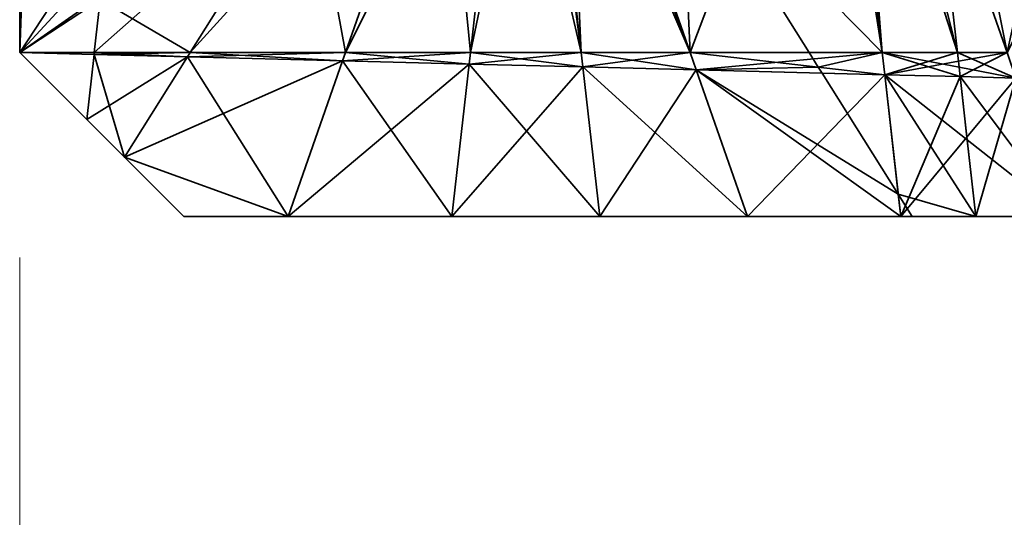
# Model space of a CAD drawing. Header units: millimetres. Extents: x -142 to 149, y -149 to 106.
# Tile 2 of 28: x -120 to -84, y -96 to -78. Entities that reach past the tile are written whole.
import ezdxf
from ezdxf.enums import TextEntityAlignment as Align

# ---------------------------------------------------------------- set-up
doc = ezdxf.new("R2010")
doc.units = ezdxf.units.MM
doc.layers.add('M-BASE', color=7, linetype='Continuous', lineweight=35, true_color=0xbdc8d0)
doc.layers.add('M-DIMENSION', color=7, linetype='Continuous', lineweight=15, true_color=0x6fc2b4)
doc.dimstyles.get("Standard").update_dxf_attribs({"dimtxt": 5, "dimasz": 5, "dimexe": 0.18, "dimexo": 0.0625, "dimgap": 1, "dimtad": 0, "dimtih": 1, "dimtoh": 1, "dimzin": 0, "dimdsep": 46, "dimcen": 0.09, "dimadec": 0, "dimazin": 0, "dimtfac": 1, "dimtdec": 4, "dimtofl": 0, "dimtmove": 0, "dimatfit": 3, "dimfxl": 1, "dimtolj": 1, "dimtzin": 0, "dimarcsym": 0})

# ---------------------------------------------------------------- blocks, each defined once
blk = doc.blocks.new('*D1')
at = {"layer": 'M-DIMENSION'}
for p, q in [((-120, -86.5), (-120, -120)), ((120, -86.5), (120, -120)), ((-120, -116), (-115, -114.6)), ((120, -116), (115, -114.6)), ((-120, -116), (120, -116)), ((-120, -116), (-115, -117.4)), ((120, -116), (115, -117.4))]:
    blk.add_line(p, q, dxfattribs=at)
blk.add_text('240', height=5, dxfattribs=at).set_placement((0, -113.5), align=Align.CENTER)

msp = doc.modelspace()

# ---------------------------------------------------------------- linework, layer by layer
at = {"layer": 'M-BASE'}
for points in [[(-83.911, -79, 12), (-77.852, -51.253, 12), (-88.093, -57.994, 12)], [(-88.093, -57.994, 12), (-86.588, -71.351, 12), (-83.911, -79, 12)], [(-89.689, -63.489, 12), (-90.184, -63.801, 12), (-88.472, -79, 12)], [(-89.689, -63.489, 12), (-85.726, -79, 12), (-86.588, -71.351, 12)], [(-88.472, -79, 12), (-85.726, -79, 12), (-89.689, -63.489, 12)], [(-76.383, -64.29), (-83.911, -79), (-86.588, -71.351)], [(-95.84, -71.527, 12), (-88.472, -79, 12), (-90.081, -64.719, 12)], [(-90.522, -65.883), (-89.957, -65.819), (-88.472, -79)], [(-89.957, -65.819), (-86.588, -71.351), (-85.726, -79)], [(-85.726, -79), (-88.472, -79), (-89.957, -65.819)], [(-95.492, -79, 12), (-100.081, -65.886, 12), (-100.889, -66.419, 12)], [(-90.522, -65.883), (-95.492, -79), (-99.354, -67.964)], [(-88.472, -79), (-95.492, -79), (-90.522, -65.883)], [(-99.472, -79, 12), (-100.889, -66.419, 12), (-102.208, -67.287, 12)], [(-100.889, -66.419, 12), (-99.472, -79, 12), (-95.492, -79, 12)], [(-100.031, -66.954), (-99.719, -66.919), (-95.492, -79)], [(-108.089, -79), (-104.524, -68.811), (-102.208, -67.287)], [(-102.208, -67.287), (-103.528, -79), (-108.089, -79)], [(-103.528, -79, 12), (-102.208, -67.287, 12), (-104.524, -68.811, 12)], [(-101.025, -67.066), (-103.528, -79), (-102.208, -67.287)], [(-99.472, -79), (-103.528, -79), (-101.025, -67.066)], [(-102.208, -67.287, 12), (-103.528, -79, 12), (-99.472, -79, 12)], [(-101.025, -67.066), (-100.819, -67.043), (-99.472, -79)], [(-99.472, -79), (-100.819, -67.043), (-100.031, -66.954)], [(-95.492, -79), (-99.472, -79), (-100.031, -66.954)], [(-95.84, -71.527, 12), (-99.354, -67.964, 12), (-95.492, -79, 12)], [(-113.765, -79), (-109.366, -71.999), (-104.524, -68.811)], [(-104.524, -68.811), (-108.089, -79), (-113.765, -79)], [(-108.089, -79, 12), (-104.524, -68.811, 12), (-109.366, -71.999, 12)], [(-104.524, -68.811, 12), (-108.089, -79, 12), (-103.528, -79, 12)], [(-91.145, -79, 12), (-88.472, -79, 12), (-95.84, -71.527, 12)], [(-95.492, -79, 12), (-91.145, -79, 12), (-95.84, -71.527, 12)], [(-86.588, -71.351), (-83.911, -79), (-85.726, -79)], [(-86.588, -71.351, 12), (-85.726, -79, 12), (-83.911, -79, 12)], [(-117.274, -79), (-117.056, -77.062), (-109.366, -71.999)], [(-109.366, -71.999), (-113.765, -79), (-117.274, -79)], [(-113.765, -79, 12), (-109.366, -71.999, 12), (-117.056, -77.062, 12)], [(-109.366, -71.999, 12), (-113.765, -79, 12), (-108.089, -79, 12)], [(-116.709, -73.979), (-116.893, -75.621), (-120, -79)], [(-120, -79), (-119.934, -77.205), (-116.709, -73.979)], [(-117.041, -76.926), (-120, -79), (-116.893, -75.621)], [(-117.041, -76.926), (-117.056, -77.062), (-120, -79)], [(-117.041, -76.926, 12), (-120, -79, 12), (-117.056, -77.062, 12)], [(-119.934, -77.205, 12), (-120, -79, 12), (-117.041, -76.926, 12)], [(-117.056, -77.062), (-117.274, -79), (-120, -79)], [(-117.056, -77.062, 12), (-120, -79, 12), (-117.274, -79, 12)], [(-119.934, -77.205), (-120, -79), (-120, -77.271)], [(-119.934, -77.205, 12), (-120, -77.271, 12), (-120, -79, 12)], [(-120, -77.271, 0.131), (-120, -77.271), (-120, -79)], [(-120, -77.271, 12), (-120, -77.271, 0.131), (-120, -79)], [(-120, -79), (-120, -79, 12), (-120, -77.271, 12)], [(-117.056, -77.062, 12), (-117.274, -79, 12), (-113.765, -79, 12)], [(-117.282, -79.07), (-117.55, -81.45), (-120, -79)], [(-117.274, -79), (-117.282, -79.07), (-120, -79)], [(-117.282, -79.07, 12), (-120, -79, 12), (-117.55, -81.45, 12)], [(-117.274, -79, 12), (-120, -79, 12), (-117.282, -79.07, 12)], [(-117.55, -81.45, 4.323), (-117.55, -81.45, 7.1), (-120, -79, 12)], [(-117.55, -81.45), (-117.55, -81.45, 4.323), (-120, -79, 12)], [(-120, -79, 12), (-120, -79), (-117.55, -81.45)], [(-117.55, -81.45, 7.1), (-117.55, -81.45, 12), (-120, -79, 12)], [(-117.55, -81.45), (-117.282, -79.07), (-113.864, -79.157)], [(-117.282, -79.07, 12), (-117.55, -81.45, 12), (-116.171, -82.829, 12)], [(-113.864, -79.157), (-116.171, -82.829), (-117.55, -81.45)], [(-117.282, -79.07), (-117.274, -79), (-113.765, -79)], [(-113.765, -79), (-113.864, -79.157), (-117.282, -79.07)], [(-117.274, -79, 12), (-117.282, -79.07, 12), (-113.864, -79.157, 12)], [(-116.171, -82.829, 12), (-113.864, -79.157, 12), (-117.282, -79.07, 12)], [(-113.864, -79.157, 12), (-113.765, -79, 12), (-117.274, -79, 12)], [(-116.171, -82.829), (-113.864, -79.157), (-108.195, -79.303)], [(-110.188, -85, 12), (-113.864, -79.157, 12), (-116.171, -82.829, 12)], [(-113.864, -79.157), (-113.765, -79), (-108.089, -79)], [(-108.089, -79), (-108.195, -79.303), (-113.864, -79.157)], [(-113.765, -79, 12), (-113.864, -79.157, 12), (-108.195, -79.303, 12)], [(-110.188, -85, 12), (-108.195, -79.303, 12), (-113.864, -79.157, 12)], [(-108.195, -79.303, 12), (-108.089, -79, 12), (-113.765, -79, 12)], [(-108.195, -79.303), (-108.089, -79), (-103.528, -79)], [(-103.528, -79), (-103.576, -79.421), (-108.195, -79.303)], [(-108.089, -79, 12), (-108.195, -79.303, 12), (-103.576, -79.421, 12)], [(-103.576, -79.421, 12), (-103.528, -79, 12), (-108.089, -79, 12)], [(-103.576, -79.421), (-103.528, -79), (-99.472, -79)], [(-99.472, -79), (-99.412, -79.528), (-103.576, -79.421)], [(-103.528, -79, 12), (-103.576, -79.421, 12), (-99.412, -79.528, 12)], [(-99.412, -79.528, 12), (-99.472, -79, 12), (-103.528, -79, 12)], [(-99.412, -79.528), (-99.472, -79), (-95.492, -79)], [(-95.27, -79.634, 12), (-95.492, -79, 12), (-99.472, -79, 12)], [(-99.472, -79, 12), (-99.412, -79.528, 12), (-95.27, -79.634, 12)], [(-95.492, -79), (-95.27, -79.634), (-99.412, -79.528)], [(-95.27, -79.634), (-95.492, -79), (-88.472, -79)], [(-91.145, -79, 12), (-95.492, -79, 12), (-90.809, -79.534, 12)], [(-90.809, -79.534, 12), (-95.492, -79, 12), (-95.27, -79.634, 12)], [(-88.472, -79), (-88.381, -79.811), (-95.27, -79.634)], [(-88.472, -79, 12), (-91.145, -79, 12), (-90.809, -79.534, 12)], [(-90.809, -79.534, 12), (-88.381, -79.811, 12), (-88.472, -79, 12)], [(-88.381, -79.811), (-88.472, -79), (-85.726, -79)], [(-85.665, -79.536, 12), (-85.726, -79, 12), (-88.472, -79, 12)], [(-85.626, -79.881, 12), (-85.665, -79.536, 12), (-88.472, -79, 12)], [(-88.472, -79, 12), (-88.381, -79.811, 12), (-85.626, -79.881, 12)], [(-85.726, -79), (-85.689, -79.323), (-88.381, -79.811)], [(-85.689, -79.323), (-85.726, -79), (-83.911, -79)], [(-85.726, -79, 12), (-85.665, -79.536, 12), (-83.584, -79.934, 12)], [(-83.584, -79.934, 12), (-83.911, -79, 12), (-85.726, -79, 12)], [(-85.626, -79.881), (-85.689, -79.323), (-83.911, -79)], [(-83.911, -79), (-83.584, -79.934), (-85.626, -79.881)], [(-116.171, -82.829), (-108.195, -79.303), (-110.188, -85)], [(-110.188, -85), (-108.195, -79.303), (-103.576, -79.421)], [(-108.195, -79.303, 12), (-110.188, -85, 12), (-104.204, -85, 12)], [(-103.576, -79.421), (-104.204, -85), (-110.188, -85)], [(-104.204, -85, 12), (-103.576, -79.421, 12), (-108.195, -79.303, 12)], [(-104.204, -85), (-103.576, -79.421), (-99.412, -79.528)], [(-103.576, -79.421, 12), (-104.204, -85, 12), (-98.796, -85, 12)], [(-99.412, -79.528), (-98.796, -85), (-104.204, -85)], [(-98.796, -85, 12), (-99.412, -79.528, 12), (-103.576, -79.421, 12)], [(-98.796, -85), (-99.412, -79.528), (-95.27, -79.634)], [(-93.392, -85, 12), (-95.27, -79.634, 12), (-99.412, -79.528, 12)], [(-99.412, -79.528, 12), (-98.796, -85, 12), (-93.392, -85, 12)], [(-95.27, -79.634, 12), (-90.672, -79.752, 12), (-90.809, -79.534, 12)], [(-90.672, -79.752, 12), (-88.381, -79.811, 12), (-90.809, -79.534, 12)], [(-85.689, -79.323), (-85.626, -79.881), (-88.381, -79.811)], [(-85.665, -79.536, 12), (-85.626, -79.881, 12), (-83.584, -79.934, 12)], [(-95.27, -79.634), (-93.392, -85), (-98.796, -85)], [(-93.392, -85), (-95.27, -79.634), (-88.381, -79.811)], [(-95.27, -79.634, 12), (-87.796, -85, 12), (-87.888, -84.183, 12)], [(-87.888, -84.183, 12), (-90.672, -79.752, 12), (-95.27, -79.634, 12)], [(-95.27, -79.634, 12), (-93.392, -85, 12), (-87.796, -85, 12)], [(-88.381, -79.811), (-87.796, -85), (-93.392, -85)], [(-87.888, -84.183, 12), (-88.381, -79.811, 12), (-90.672, -79.752, 12)], [(-87.796, -85), (-88.381, -79.811), (-85.626, -79.881)], [(-85.366, -82.192, 12), (-85.626, -79.881, 12), (-88.381, -79.811, 12)], [(-85.05, -85, 12), (-85.366, -82.192, 12), (-88.381, -79.811, 12)], [(-85.05, -85, 12), (-88.381, -79.811, 12), (-87.888, -84.183, 12)], [(-85.626, -79.881), (-85.378, -82.091), (-87.796, -85)], [(-85.378, -82.091), (-85.626, -79.881), (-83.584, -79.934)], [(-85.626, -79.881, 12), (-85.366, -82.192, 12), (-81.812, -85, 12)], [(-81.812, -85, 12), (-83.584, -79.934, 12), (-85.626, -79.881, 12)], [(-85.05, -85), (-85.378, -82.091), (-83.584, -79.934)], [(-83.584, -79.934), (-81.812, -85), (-85.05, -85)], [(-117.55, -81.45, 7.1), (-117.55, -81.45, 4.323), (-116.171, -82.829)], [(-116.171, -82.829), (-116.171, -82.829, 4.342), (-117.55, -81.45, 7.1)], [(-117.55, -81.45, 4.323), (-117.55, -81.45), (-116.171, -82.829)], [(-117.55, -81.45, 12), (-117.55, -81.45, 7.1), (-116.171, -82.829, 4.342)], [(-116.171, -82.829, 4.342), (-116.171, -82.829, 12), (-117.55, -81.45, 12)], [(-85.378, -82.091), (-85.05, -85), (-87.796, -85)], [(-85.366, -82.192, 12), (-85.05, -85, 12), (-81.812, -85, 12)], [(-110.188, -85), (-114, -85), (-116.171, -82.829)], [(-116.171, -82.829, 12), (-114, -85, 12), (-110.188, -85, 12)], [(-116.171, -82.829, 4.342), (-116.171, -82.829), (-114, -85)], [(-116.171, -82.829, 12), (-116.171, -82.829, 4.342), (-114, -85)], [(-114, -85), (-114, -85, 12), (-116.171, -82.829, 12)], [(-87.888, -84.183, 12), (-87.375, -85, 12), (-85.05, -85, 12)], [(-87.888, -84.183, 12), (-87.796, -85, 12), (-87.375, -85, 12)], [(-110.188, -85), (-110.188, -85, 11.799), (-114, -85, 12)], [(-114, -85, 12), (-114, -85), (-110.188, -85)], [(-110.188, -85, 11.799), (-110.188, -85, 12), (-114, -85, 12)], [(-104.204, -85), (-104.204, -85, 11.484), (-110.188, -85, 11.799)], [(-110.188, -85, 11.799), (-110.188, -85), (-104.204, -85)], [(-110.188, -85, 12), (-110.188, -85, 11.799), (-104.204, -85, 11.484)], [(-104.204, -85, 11.484), (-104.204, -85, 12), (-110.188, -85, 12)], [(-98.796, -85), (-98.796, -85, 11.2), (-104.204, -85, 11.484)], [(-104.204, -85, 11.484), (-104.204, -85), (-98.796, -85)], [(-104.204, -85, 12), (-104.204, -85, 11.484), (-98.796, -85, 11.2)], [(-98.796, -85, 11.2), (-98.796, -85, 12), (-104.204, -85, 12)], [(-93.392, -85), (-93.392, -85, 10.915), (-98.796, -85, 11.2)], [(-98.796, -85, 11.2), (-98.796, -85), (-93.392, -85)], [(-98.796, -85, 12), (-98.796, -85, 11.2), (-93.392, -85, 10.915)], [(-93.392, -85, 10.915), (-93.392, -85, 12), (-98.796, -85, 12)], [(-87.796, -85), (-87.796, -85, 10.621), (-93.392, -85, 10.915)], [(-93.392, -85, 10.915), (-93.392, -85), (-87.796, -85)], [(-93.392, -85, 12), (-93.392, -85, 10.915), (-87.796, -85, 10.621)], [(-87.796, -85, 10.621), (-87.796, -85, 12), (-93.392, -85, 12)], [(-87.375, -85, 10.599), (-87.796, -85, 10.621), (-87.375, -85, 9.873)], [(-87.375, -85, 9.873), (-87.796, -85, 10.621), (-87.375, -85, 8.992)], [(-87.375, -85, 8.992), (-87.796, -85, 10.621), (-87.796, -85)], [(-87.796, -85), (-87.375, -85), (-87.375, -85, 8.992)], [(-87.375, -85, 11.881), (-87.796, -85, 12), (-87.375, -85, 11.766)], [(-87.375, -85, 11.766), (-87.796, -85, 12), (-87.796, -85, 10.621)], [(-87.796, -85, 10.621), (-87.375, -85, 10.599), (-87.375, -85, 11.766)], [(-87.375, -85, 12), (-87.796, -85, 12), (-87.375, -85, 11.881)], [(-87.375, -85, 9.873), (-85.05, -85, 5.747), (-85.05, -85, 10.476)], [(-85.05, -85, 10.476), (-87.375, -85, 10.599), (-87.375, -85, 9.873)], [(-87.375, -85, 8.992), (-85.05, -85), (-85.05, -85, 5.747)], [(-85.05, -85, 5.747), (-87.375, -85, 9.873), (-87.375, -85, 8.992)], [(-87.375, -85), (-85.05, -85), (-87.375, -85, 8.992)], [(-87.375, -85, 11.766), (-85.05, -85, 10.476), (-85.05, -85, 11.223)], [(-85.05, -85, 11.223), (-87.375, -85, 11.881), (-87.375, -85, 11.766)], [(-87.375, -85, 10.599), (-85.05, -85, 10.476), (-87.375, -85, 11.766)], [(-87.375, -85, 11.881), (-85.05, -85, 11.223), (-85.05, -85, 12)], [(-85.05, -85, 12), (-87.375, -85, 12), (-87.375, -85, 11.881)], [(-85.05, -85, 10.476), (-85.05, -85, 5.747), (-81.812, -85)], [(-81.812, -85), (-81.812, -85, 10.306), (-85.05, -85, 10.476)], [(-85.05, -85, 5.747), (-85.05, -85), (-81.812, -85)], [(-85.05, -85, 11.223), (-85.05, -85, 10.476), (-81.812, -85, 10.306)], [(-85.05, -85, 12), (-85.05, -85, 11.223), (-81.812, -85, 10.306)], [(-81.812, -85, 10.306), (-81.812, -85, 12), (-85.05, -85, 12)]]:
    msp.add_3dface(points, dxfattribs=at)

# ---------------------------------------------------------------- dimensions: what is measured, and where the dimension line sits
at = {"layer": 'M-DIMENSION'}
dim = msp.add_aligned_dim(p1=(-120, -85), p2=(120, -85), distance=-31, dimstyle='STANDARD', dxfattribs=at)
dim.commit()
dim.dimension.update_dxf_attribs({"geometry": '*D1', "text_midpoint": (0, -113.5)})

doc.saveas('drawing.dxf')
